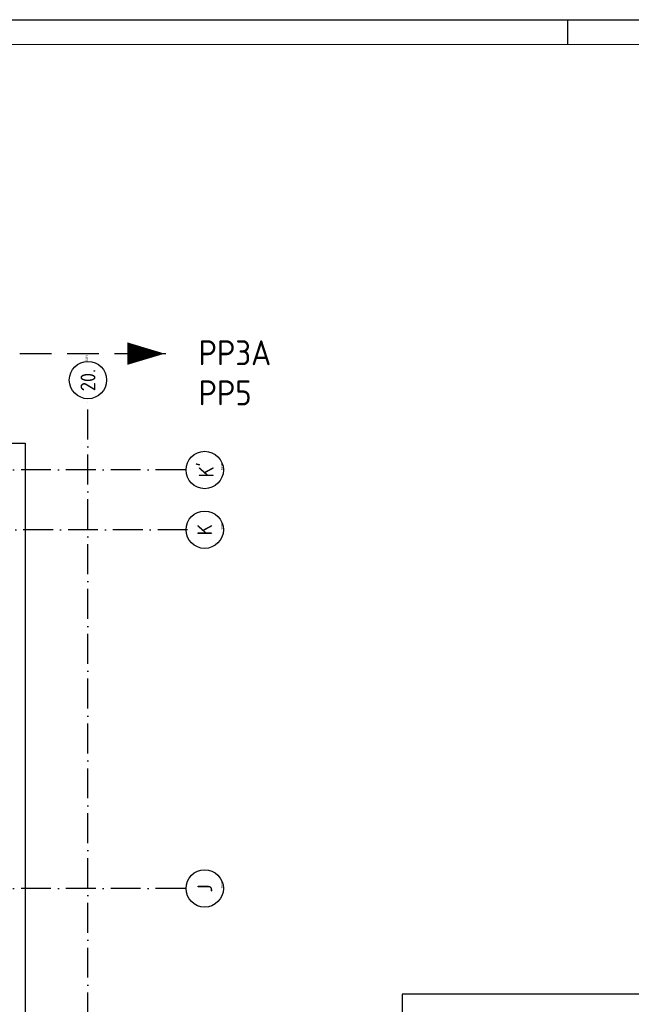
# Model space of a CAD drawing. Header units: millimetres. Extents: x -6587 to 112313, y 244 to 84344.
# Tile 41 of 42: x 82803 to 95090, y 64579 to 84344. Entities that reach past the tile are written whole.
import ezdxf
from ezdxf.enums import TextEntityAlignment as Align

# ---------------------------------------------------------------- set-up
doc = ezdxf.new("R2010")
doc.units = ezdxf.units.MM
doc.header["$LTSCALE"] = 100
doc.linetypes.add('DASHDOT', pattern=[9, 6, -1.5, 0, -1.5])
doc.linetypes.add('HIDDEN', pattern=[9.525, 6.35, -3.175])
doc.layers.get('0').update_dxf_attribs({"linetype": 'CONTINUOUS'})
for name, color, linetype in [('AL$7----_STRAMIEN', 1, 'DASHDOT'), ('AL21----_BUITENWAND', 4, 'CONTINUOUS'), ('ALN-----_BLOCKNAAM', 2, 'CONTINUOUS'), ('EL6441--_DATACOM', 3, 'CONTINUOUS'), ('LIJN025', 10, 'CONTINUOUS'), ('LIJN050', 90, 'CONTINUOUS'), ('LIJN070', 130, 'CONTINUOUS'), ('TEKST25', 1, 'CONTINUOUS'), ('TEKST35', 50, 'CONTINUOUS'), ('TEKST50', 90, 'CONTINUOUS')]:
    doc.layers.add(name, color=color, linetype=linetype)
doc.styles.add('ISO', font='ISO.SHX')
doc.styles.add('MAATVOERING', font='iso.shx')
doc.styles.add('ROMAND', font='romand')
doc.styles.get("Standard").update_dxf_attribs({"font": 'iso.shx'})

# ---------------------------------------------------------------- blocks, each defined once
blk = doc.blocks.new('A0-G')
at = {"layer": 'LIJN025'}
blk.add_line((1004, 836), (1004, 841), dxfattribs=at)
blk.add_lwpolyline([(1189, 841), (1189, 0), (0, 0), (0, 841)], close=True, dxfattribs=at)
at = {"layer": 'LIJN050', "const_width": 0.2}
blk.add_lwpolyline([(1184, 836), (25, 836), (25, 5), (1184, 5)], close=True, dxfattribs=at)
at = {"layer": 'TEKST25', "style": 'ROMAND', "width": 2.899115}
blk.add_attdef('STATUS', text='', height=2.5, dxfattribs=at).set_placement((1143, 71.5), (1182, 71.5), align=Align.FIT)
at = {"layer": 'TEKST25', "style": 'ISO'}
for tag, p in [('E', (1144.25, 66)), ('NAAM-E', (1155.75, 66)), ('DATUM-E', (1174, 66)), ('D', (1144.25, 61)), ('NAAM-D', (1155.75, 61)), ('DATUM-D', (1174, 61)), ('C', (1144.25, 56)), ('NAAM-C', (1155.75, 56)), ('DATUM-C', (1174, 56)), ('B', (1144.25, 51)), ('NAAM-B', (1155.75, 51)), ('DATUM-B', (1174, 51)), ('A', (1144.25, 46)), ('NAAM-A', (1155.75, 46)), ('DATUM-A', (1174, 46))]:
    blk.add_attdef(tag, text='', height=2.5, dxfattribs=at).set_placement(p, align=Align.CENTER)
for tag, p in [('DATUM', (1021.75, 36.25)), ('SCHAAL', (1057, 36.25)), ('GETEKEND', (1087.25, 36.25)), ('GECONTOL.', (1122, 36.25)), ('FORMAAT', (1152.25, 28.25))]:
    blk.add_attdef(tag, p, '', height=2.5, dxfattribs=at)
at = {"layer": 'TEKST35', "style": 'ISO'}
for tag, p in [('PROJECT', (1023.5, 72.5)), ('PLAATS', (1023.5, 63.5)), ('INSTALLATIE-REGEL1', (1023.5, 52.5)), ('INSTALLATIE-REGEL2', (1023.5, 43.5))]:
    blk.add_attdef(tag, p, '', height=4, dxfattribs=at)
blk.add_attdef('PROJ.NR.', text='', height=4, dxfattribs=at).set_placement((1170, 23), align=Align.CENTER)
at = {"layer": 'TEKST50', "style": 'ISO'}
blk.add_attdef('FILE-NAAM', text='', height=5, dxfattribs=at).set_placement((1162.5, 7.5), align=Align.CENTER)
blk = doc.blocks.new('1011')
at = {"layer": 'AL$7----_STRAMIEN', "color": 7, "linetype": 'Continuous'}
blk.add_circle((-750, 0), 750, dxfattribs=at)
at = {"layer": 'AL$7----_STRAMIEN', "color": 3, "linetype": 'Continuous'}
blk.add_attdef('STR-NAAM', text='', height=600, rotation=360, dxfattribs=at).set_placement((-750, 0), align=Align.MIDDLE)
at = {"layer": 'ALN-----_BLOCKNAAM', "linetype": 'Continuous'}
blk.add_text('1011', height=100, dxfattribs=at).set_placement((0, 0))
blk = doc.blocks.new('1010')
at = {"layer": 'AL$7----_STRAMIEN', "color": 7, "linetype": 'Continuous'}
blk.add_circle((0, 750), 750, dxfattribs=at)
at = {"layer": 'AL$7----_STRAMIEN', "color": 3, "linetype": 'Continuous'}
blk.add_attdef('STR-NAAM', text='', height=600, rotation=360, dxfattribs=at).set_placement((0, 750), align=Align.MIDDLE)
at = {"layer": 'ALN-----_BLOCKNAAM', "linetype": 'Continuous'}
blk.add_text('1010', height=100, dxfattribs=at).set_placement((0, 0))

msp = doc.modelspace()

# ---------------------------------------------------------------- linework, layer by layer
at = {"layer": 'AL$7----_STRAMIEN', "color": 1}
for p, q in [((84174.8, 7509.2), (84174.8, 76734.4)), ((86131.3, 75305), (3582.8, 75305)), ((86174.9, 74105), (3582.8, 74105)), ((86131.3, 66905), (3582.8, 66905))]:
    msp.add_line(p, q, dxfattribs=at)
at = {"layer": 'AL21----_BUITENWAND', "color": 8}
for p, q in [((49434.8, 75845), (82914.8, 75845)), ((82914.8, 75845), (82914.8, 58225))]:
    msp.add_line(p, q, dxfattribs=at)
at = {"layer": 'EL6441--_DATACOM'}
msp.add_lwpolyline([(97505, 56817.5), (97505, 64784.5), (90489, 64784.5), (90489, 56817.5)], close=True, dxfattribs=at)
at = {"layer": 'LIJN050'}
msp.add_lwpolyline([(85717.5, 77640.8, 0, 452.5, 0), (84963.3, 77640.8, 452.5, 452.5, 0)], format="xyseb", dxfattribs=at)
at = {"layer": 'LIJN070', "linetype": 'HIDDEN'}
msp.add_line((82804.9, 77640.8), (85741.3, 77640.8), dxfattribs=at)

# ---------------------------------------------------------------- block references
at = {"xscale": 100, "yscale": 100, "zscale": 100}
msp.add_blockref('A0-G', (-6587, 243.8), dxfattribs=at)
at = {"layer": 'AL$7----_STRAMIEN', "xscale": 0.5, "yscale": 0.5, "zscale": 0.5, "rotation": 90}
for name, p, values in [('1011', (84174.8, 77484.4), {'STR-NAAM': '20.'}), ('1010', (86895, 75305), {'STR-NAAM': "K'"}), ('1010', (86895, 74105), {'STR-NAAM': 'K'}), ('1010', (86895, 66905), {'STR-NAAM': 'J'})]:
    msp.add_blockref(name, p, dxfattribs=at).add_auto_attribs(values)

# ---------------------------------------------------------------- texts
at = {"layer": 'TEKST50', "style": 'MAATVOERING'}
for s, p in [('PP3A', (86395.3, 77408.3)), ('PP5', (86395, 76603.6))]:
    msp.add_text(s, height=500, dxfattribs=at).set_placement(p)

doc.saveas('drawing.dxf')
